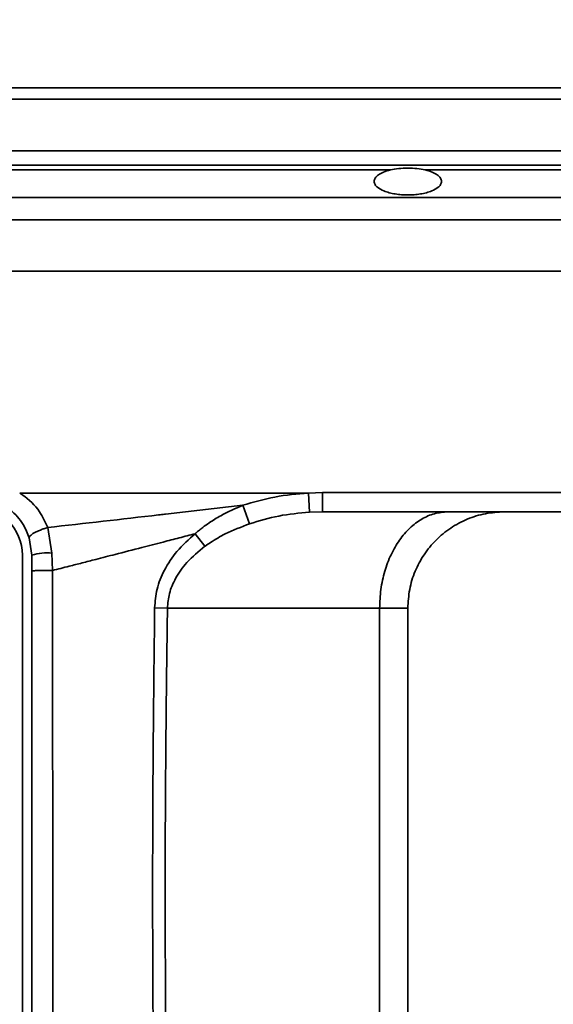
# Model space of a CAD drawing. Header units: millimetres. Extents: x 0 to 297, y 0 to 210.
# Tile 57 of 61: x 250.49 to 253.26, y 126.67 to 131.78. Entities that reach past the tile are written whole.
import ezdxf

# ---------------------------------------------------------------- set-up
doc = ezdxf.new("R2010")
doc.units = ezdxf.units.MM
doc.layers.add('尺寸线', color=6, linetype='Continuous')
doc.styles.add('SLDTEXTSTYLE1', font='TXT', dxfattribs={"width": 0.7})
doc.dimstyles.new('SLDDIMSTYLE5', dxfattribs={"dimtxt": 3.5, "dimasz": 2, "dimexe": 0, "dimexo": 0.0625, "dimgap": 0.875, "dimtad": 0, "dimtih": 1, "dimtoh": 1, "dimlfac": 20, "dimrnd": 1e-09, "dimzin": 12, "dimdsep": 46, "dimtxsty": 'SLDTEXTSTYLE1', "dimsah": 1, "dimcen": 0, "dimadec": 0, "dimazin": 3, "dimtfac": 1, "dimtmove": 0, "dimatfit": 3, "dimfxl": 1, "dimfrac": 2, "dimtolj": 1, "dimtzin": 12, "dimarcsym": 0})

# ---------------------------------------------------------------- blocks, each defined once
blk = doc.blocks.new('_D_17')
at = {"layer": '尺寸线', "transparency": 16777216}
for p, q in [((250.439, 167.6504), (251.8013, 170.1523)), ((251.8013, 170.1523), (265.406, 170.1523)), ((206.4431, 86.8521), (250.439, 167.6504)), ((206.4431, 86.8521), (205.2476, 84.6565))]:
    blk.add_line(p, q, dxfattribs=at)
for points in [[(250.439, 167.6504), (251.7028, 169.2395), (251.0881, 169.5743)], [(206.4431, 86.8521), (205.1793, 85.263), (205.7941, 84.9283)]]:
    blk.add_solid(points, dxfattribs=at)
at = {"layer": '尺寸线', "transparency": 16777216, "char_height": 3.5, "attachment_point": 1, "style": 'SLDTEXTSTYLE1'}
for s, insert in [('%%c', (253.3888, 174.6641)), ('1840', (257.2588, 174.6641))]:
    blk.add_mtext(s, dxfattribs=dict(at, insert=insert))
blk = doc.blocks.new('_D_18')
at = {"layer": '尺寸线', "transparency": 16777216}
for p, q in [((242.9146, 135.6821), (247.8893, 138.5798)), ((247.8893, 138.5798), (259.4571, 138.5798)), ((213.9675, 118.8205), (242.9146, 135.6821)), ((213.9675, 118.8205), (211.8073, 117.5621))]:
    blk.add_line(p, q, dxfattribs=at)
for points in [[(242.9146, 135.6821), (244.819, 136.3863), (244.4667, 136.9912)], [(213.9675, 118.8205), (212.0632, 118.1162), (212.4155, 117.5114)]]:
    blk.add_solid(points, dxfattribs=at)
at = {"layer": '尺寸线', "transparency": 16777216, "char_height": 3.5, "attachment_point": 1, "style": 'SLDTEXTSTYLE1'}
for s, insert in [('%%c', (249.4768, 143.0915)), ('670', (253.3467, 143.0915))]:
    blk.add_mtext(s, dxfattribs=dict(at, insert=insert))

msp = doc.modelspace()

# ---------------------------------------------------------------- linework, layer by layer
at = {"color": 7, "linetype": 'Continuous', "lineweight": 35}
for p, q in [((250.3099377, 131.4262766), (255.3082783, 131.4262766)), ((250.3099377, 131.367698), (255.3082786, 131.367698)), ((255.2122836, 131.0994999), (249.7347756, 131.0994969)), ((249.4207293, 131.0262766), (255.1060191, 131.0262766)), ((249.4223138, 131.0012476), (252.4160737, 131.0012451)), ((255.1060191, 131.0012435), (252.5966246, 131.0012435)), ((255.1060191, 130.8577071), (249.4541343, 130.8577071)), ((249.4541344, 130.7416475), (255.1060191, 130.7416475)), ((255.0854108, 130.4762766), (250.256348, 130.4762766)), ((250.4926089, 129.3240547), (251.9901202, 129.3240472)), ((251.9962316, 129.2244058), (251.9901201, 129.3240486)), ((251.9901202, 129.3240472), (252.0634548, 129.3262767)), ((255.0854108, 129.3262766), (252.0634548, 129.3262767)), ((252.0634548, 129.3262767), (252.0634548, 129.2262766)), ((251.6509396, 129.2602724), (251.3529738, 129.226262)), ((251.6855193, 129.164377), (251.650943, 129.2602645)), ((251.3529738, 129.226262), (251.2483467, 129.2143977)), ((251.9962316, 129.2244058), (252.0634548, 129.2262766)), ((255.0854108, 129.2262766), (252.0634548, 129.2262766)), ((250.6378489, 129.1452867), (250.6599442, 129.0120347)), ((251.4538057, 129.0476129), (251.4027319, 129.113029)), ((250.556348, 129.0012766), (250.5424626, 129.0914901)), ((250.506348, 125.5012766), (250.506348, 129.0012766)), ((250.556348, 128.9197296), (250.556348, 129.0012766)), ((250.6599442, 129.0120347), (250.6622629, 128.9220315)), ((251.1928004, 128.7276187), (251.2591107, 128.7262766)), ((252.3599014, 128.7262766), (251.2591107, 128.7262766)), ((252.3599014, 125.7762766), (252.3599014, 128.7262766)), ((252.506348, 128.7262766), (252.506348, 125.7762766))]:
    msp.add_line(p, q, dxfattribs=at)
for centre, radius, start, end in [((250.256348, 129.0012766), 0.25, 0, 90), ((250.6336948, 128.7606326), 0.2527688, 84.0392328, 107.818217)]:
    msp.add_arc(centre, radius, start, end, dxfattribs=at)
for points, knots in [([(252.331348, 130.9412766), (252.3323531, 130.947264), (252.3343404, 130.9591035), (252.3522324, 130.9757707), (252.3785498, 130.9906027), (252.4037047, 130.9977369), (252.4160737, 131.0012448)], [0, 0, 0, 0, 0.254058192, 0.502379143, 0.755313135, 1, 1, 1, 1]), ([(252.4160737, 131.0012448), (252.4300265, 131.0038616), (252.4580913, 131.0091249), (252.5061044, 131.0107074), (252.55429, 131.0091659), (252.5825383, 131.0038795), (252.5966246, 131.0012435)], [0, 0, 0, 0, 0.247832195, 0.498493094, 0.749917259, 1, 1, 1, 1]), ([(252.5966246, 131.0012435), (252.6091462, 130.9977104), (252.6344092, 130.9905823), (252.6606341, 130.9756469), (252.6782608, 130.9590113), (252.6803167, 130.9472012), (252.681348, 130.9412766)], [0, 0, 0, 0, 0.247147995, 0.49863299, 0.748485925, 1, 1, 1, 1]), ([(252.331348, 130.9412766), (252.3323425, 130.9356486), (252.3341971, 130.9251524), (252.3503923, 130.9081725), (252.3757066, 130.8933038), (252.4092072, 130.8825556), (252.4402831, 130.8760738), (252.4730212, 130.8721785), (252.5063358, 130.8708349), (252.5396465, 130.8721731), (252.5723751, 130.876068), (252.6034655, 130.8825528), (252.6369733, 130.8932953), (252.6622924, 130.9081631), (252.6784958, 130.9251439), (252.6803524, 130.935645), (252.681348, 130.9412766)], [0, 0, 0, 0, 0.080256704, 0.149679, 0.255757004, 0.320445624, 0.382528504, 0.442278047, 0.499999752, 0.557657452, 0.617385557, 0.679489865, 0.744242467, 0.850252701, 0.919692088, 1, 1, 1, 1]), ([(250.4926191, 129.3240547), (250.4971166, 129.3210629), (250.5363733, 129.2949493), (250.5953264, 129.2390078), (250.6251428, 129.173327), (250.6378796, 129.1452699)], [0, 0, 0, 0, 0.069004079, 0.602304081, 1, 1, 1, 1]), ([(251.9901202, 129.3240472), (251.9320712, 129.3190635), (251.8168589, 129.3091722), (251.7059618, 129.2764886), (251.6509396, 129.2602724)], [0, 0, 0, 0, 0.5038437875, 1, 1, 1, 1]), ([(251.4027312, 129.1130302), (251.403126, 129.1133768), (251.4038309, 129.1139958), (251.4050925, 129.1151), (251.4069519, 129.1167214), (251.4102905, 129.1195986), (251.4162924, 129.1246917), (251.4271485, 129.1336317), (251.4469132, 129.1490984), (251.4832305, 129.1750324), (251.5509798, 129.2171071), (251.6118758, 129.2433979), (251.650943, 129.2602645)], [0, 0, 0, 0, 0.005435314, 0.009704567, 0.017344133, 0.030959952, 0.055297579, 0.098782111, 0.176457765, 0.314925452, 0.560497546, 1, 1, 1, 1]), ([(250.5424625, 129.0914902), (250.5330657, 129.1151241), (250.5116071, 129.1690947), (250.4670451, 129.2181056), (250.436928, 129.240804), (250.4335513, 129.2433489)], [0, 0, 0, 0, 0.408881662, 0.933725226, 1, 1, 1, 1]), ([(251.2483467, 129.2143977), (251.2470074, 129.2142445), (251.2353942, 129.2129163), (251.0319337, 129.1894084), (250.829762, 129.1667629), (250.6378654, 129.1452683)], [0, 0, 0, 0, 0.006581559, 0.057070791, 1, 1, 1, 1]), ([(251.6855193, 129.164377), (251.7356129, 129.1795304), (251.8370219, 129.2102068), (251.9427371, 129.2196349), (251.9962316, 129.2244058)], [0, 0, 0, 0, 0.493975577, 1, 1, 1, 1]), ([(250.6378489, 129.1452868), (250.631304, 129.1432498), (250.6182141, 129.1391758), (250.5994058, 129.1320509), (250.5822111, 129.1245521), (250.5673592, 129.1169062), (250.5554473, 129.1094514), (250.5470731, 129.1025261), (250.5422234, 129.0963087), (250.5423829, 129.0930963), (250.5424626, 129.0914901)], [0, 0, 0, 0, 0.124998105, 0.24999675, 0.374995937, 0.499995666, 0.624995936, 0.749996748, 0.874998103, 1, 1, 1, 1]), ([(251.4538057, 129.0476129), (251.4542364, 129.0479327), (251.4634042, 129.0547386), (251.4973084, 129.0778342), (251.5721132, 129.1212679), (251.6426794, 129.1480923), (251.6855193, 129.164377)], [0, 0, 0, 0, 0.006167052, 0.131274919, 0.472608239, 1, 1, 1, 1]), ([(251.4027319, 129.113029), (251.369902, 129.0835846), (251.3079042, 129.0279802), (251.2421604, 128.9286695), (251.2012218, 128.8284096), (251.1955397, 128.7604039), (251.1928004, 128.7276187)], [0, 0, 0, 0, 0.291231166, 0.549976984, 0.783046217, 1, 1, 1, 1]), ([(251.2364335, 129.0696168), (251.2641493, 129.0768451), (251.3195802, 129.0913015), (251.3750146, 129.1057869), (251.4027315, 129.1130295)], [0, 0, 0, 0, 0.500005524, 1, 1, 1, 1]), ([(250.6622613, 128.9220311), (250.6912948, 128.9293827), (250.7427382, 128.9424086), (250.8176192, 128.9614711), (250.8973902, 128.9819227), (251.0007002, 129.00857), (251.1171818, 129.0388184), (251.1997928, 129.0601539), (251.2364335, 129.0696168)], [0, 0, 0, 0, 0.151646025, 0.26869632, 0.391145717, 0.568455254, 0.80859586, 1, 1, 1, 1]), ([(251.2591107, 128.7262766), (251.2614494, 128.7518808), (251.2663804, 128.8058661), (251.3015091, 128.8873754), (251.3621611, 128.9729904), (251.4210633, 129.0209521), (251.4538057, 129.0476129)], [0, 0, 0, 0, 0.196874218, 0.415099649, 0.674867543, 1, 1, 1, 1]), ([(250.556348, 125.5829201), (250.556348, 126.1388872), (250.556348, 127.251157), (250.556348, 128.3634269), (250.556348, 128.9197296)], [0, 0, 0, 0, 0.499849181, 1, 1, 1, 1]), ([(250.662262, 128.922022), (250.6623808, 128.8553724), (250.6629747, 128.5221214), (250.6639344, 127.79867), (250.6641185, 126.7513327), (250.662881, 125.9709067), (250.6622622, 125.5806264)], [0, 0, 0, 0, 0.059849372, 0.299249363, 0.649564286, 1, 1, 1, 1]), ([(251.1927932, 125.7749343), (251.1904692, 125.9696644), (251.1857327, 126.3665535), (251.1820024, 126.9697238), (251.1821743, 127.5747191), (251.1860181, 128.1620463), (251.1905876, 128.5430975), (251.1928004, 128.7276187)], [0, 0, 0, 0, 0.197867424, 0.403283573, 0.6128087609, 0.8125055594, 1, 1, 1, 1]), ([(251.2591107, 128.7262766), (251.2579165, 128.6388988), (251.255634, 128.4718813), (251.252794, 128.2283974), (251.2505163, 127.9904981), (251.248818, 127.7529509), (251.2476702, 127.5025676), (251.2472388, 127.2182537), (251.2479738, 126.8963936), (251.2501317, 126.542877), (251.25384, 126.1691288), (251.2572867, 125.9122308), (251.2591107, 125.7762766)], [0, 0, 0, 0, 0.088868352, 0.169866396, 0.247624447, 0.330802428, 0.411432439, 0.502236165, 0.61991178, 0.738721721, 0.861727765, 1, 1, 1, 1])]:
    msp.add_open_spline(points, degree=3, knots=knots, dxfattribs=at)
for points in [[(252.7134548, 129.2262766), (252.6903149, 129.2244158), (252.6440351, 129.220694), (252.5772845, 129.1909627), (252.5157617, 129.1447533), (252.461855, 129.0820925), (252.4175471, 129.0058568), (252.3848721, 128.9188506), (252.3638489, 128.8244509), (252.3612172, 128.7590014), (252.3599014, 128.7262766)], [(252.506348, 128.7262766), (252.5082089, 128.7590014), (252.5119306, 128.8244509), (252.5416619, 128.9188506), (252.5878713, 129.0058568), (252.6505322, 129.0820925), (252.7267678, 129.1447533), (252.8137741, 129.1909627), (252.9081738, 129.220694), (252.9736233, 129.2244158), (253.006348, 129.2262766)], [(250.556348, 128.9197296), (250.5567489, 128.9198862), (250.5575506, 128.9201994), (250.5639488, 128.9206498), (250.5738726, 128.9210622), (250.5872876, 128.9214192), (250.6035396, 128.9217069), (250.6219772, 128.921911), (250.6418528, 128.9220316), (250.6554595, 128.9220315), (250.6622629, 128.9220315)], [(252.506348, 128.7262766), (252.5045006, 128.7262766), (252.5008059, 128.7262766), (252.4708725, 128.7262766), (252.4254308, 128.7262766), (252.3817445, 128.7262766), (252.3599014, 128.7262766)]]:
    msp.add_open_spline(points, degree=3, dxfattribs=at)
at = {"layer": '尺寸线'}
msp.add_arc((228.4410759, 127.2512766), 46, 195, 165, dxfattribs=at)

# ---------------------------------------------------------------- dimensions: what is measured, and where the dimension line sits
for p1, p2, picture, middle in [((250.4390113, 167.6504206), (206.4431404, 86.8521326), '_D_17', (259.3974115, 172.6891303)), ((242.9146363, 135.682086), (213.9675154, 118.8204672), '_D_18', (254.4669355, 141.1165974))]:
    dim = msp.add_diameter_dim_2p(p1=p1, p2=p2, dimstyle='SLDDIMSTYLE5', dxfattribs=at)
    dim.commit()
    dim.dimension.update_dxf_attribs({"geometry": picture, "text_midpoint": middle, "dimtype": 163})

doc.saveas('drawing.dxf')
